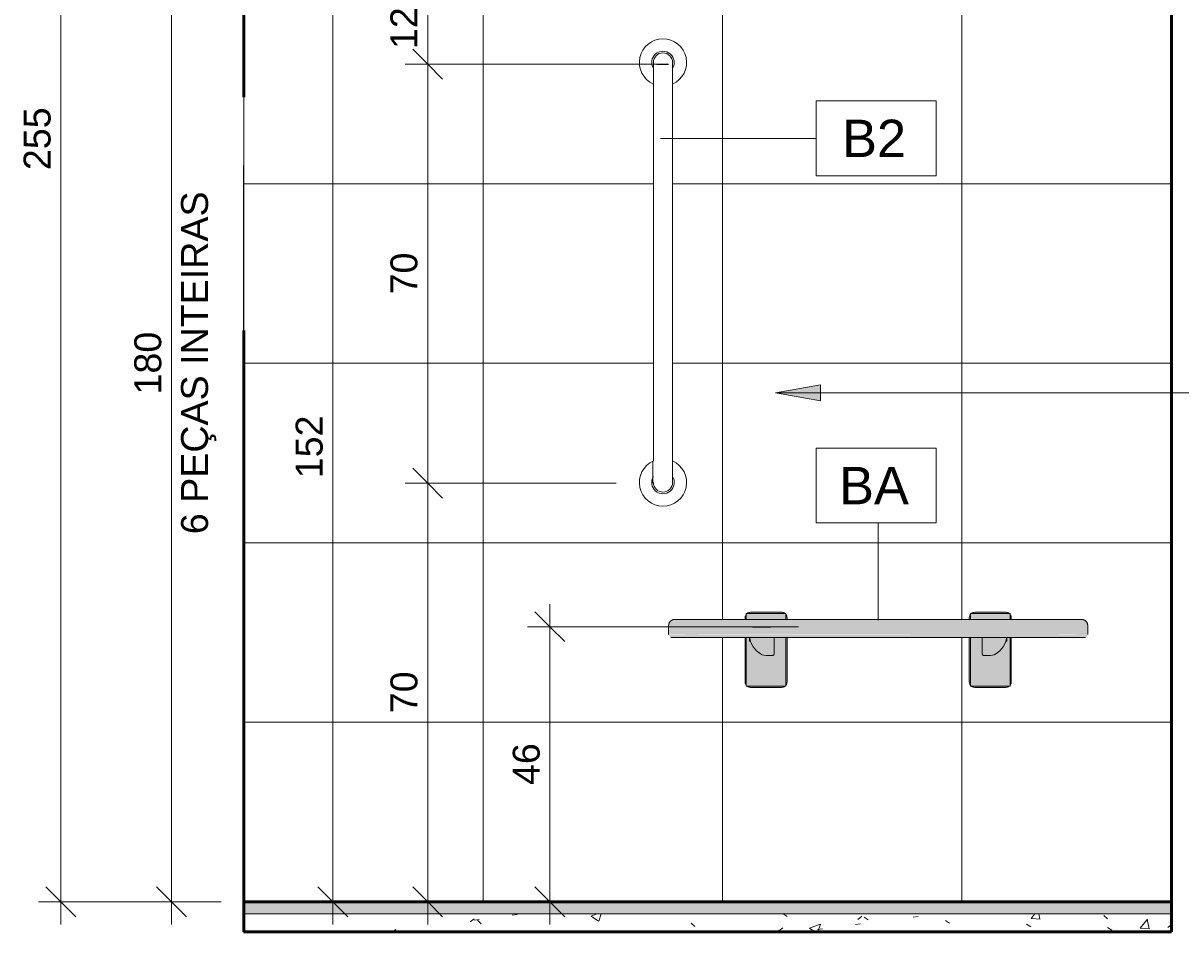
# Model space of a CAD drawing. Header units: metres. Extents: x -5.4 to 6, y -8 to 2.6.
# Tile 1 of 63: x -5.4 to -3.4, y -0.1 to 1.4. Entities that reach past the tile are written whole.
import ezdxf

# ---------------------------------------------------------------- set-up
doc = ezdxf.new("R2010")
doc.units = ezdxf.units.M
for name, color, linetype, lineweight in [('A-ANNO-DIMS', 7, 'Continuous', 9), ('A-ANNO-DIMS-25', 7, 'Continuous', 9), ('A-ANNO-KEYN', 7, 'Continuous', 9), ('A-FLOR', 7, 'Continuous', 5), ('A-FLOR-MCUT', 7, 'Continuous', 5), ('A-FLOR-PATT', 7, 'Continuous', 50), ('A-WALL', 7, 'Continuous', 5), ('A-WALL-PATT', 7, 'Continuous', 5), ('G-ANNO-TEXT', 7, 'Continuous', 9), ('I-WALL', 7, 'Continuous', 5), ('P-SANR-FIXT', 7, 'Continuous', 5)]:
    doc.layers.add(name, color=color, linetype=linetype, lineweight=lineweight)
doc.layers.add('A-DETL', color=7, linetype='Continuous', lineweight=5, true_color=0x00a600)
doc.styles.add('Arial', font='arial.ttf', dxfattribs={"height": 0.045})
doc.styles.add('Arial_1', font='arial.ttf', dxfattribs={"height": 0.0625})
doc.dimstyles.new('Com_linha__ref__contínua__-_Cor_Vermelha_Arial_1_8mm', dxfattribs={"dimscale": 0.3048, "dimtxt": 0.045912, "dimasz": 0.164042, "dimexe": 0.123031, "dimexo": 0.123031, "dimgap": 0.012303, "dimtad": 1, "dimdec": 1, "dimlfac": 100, "dimrnd": 0.1, "dimdsep": 46, "dimtxsty": 'Arial', "dimblk1": 'OBLIQUE', "dimblk2": 'OBLIQUE', "dimsah": 1, "dimcen": 0.09, "dimdle": 0.123031, "dimazin": 0, "dimtfac": 1, "dimtdec": 4, "dimtix": 1, "dimtmove": 0, "dimatfit": 3, "dimfxl": 1, "dimtvp": 1, "dimtolj": 1, "dimtzin": 0, "dimarcsym": 2})

# ---------------------------------------------------------------- blocks, each defined once
blk = doc.blocks.new('NICHO - NICHO-1991044-5a')
at = {"layer": 'A-WALL', "true_color": 0xf4f4f4}
h = blk.add_hatch(color=7, dxfattribs=at)
h.paths.add_polyline_path([(-4.9838, 0.93), (-4.9836, 0.93), (-4.9838, 0.9307)])
h.paths.add_polyline_path([(-4.9838, 1.325), (-4.9836, 1.325), (-4.9838, 1.33)])
at = {"layer": 'A-WALL-PATT', "true_color": 0x808080}
h = blk.add_hatch(dxfattribs=at)
h.set_pattern_fill('FP_2', color=8, style=0, pattern_type=2)
h.set_pattern_definition([(0, (-4.984, -0.07), (0, 0.3), []), (90, (-4.984, -0.07), (-0.4, 2e-17), [])])
h.paths.add_polyline_path([(-4.9838, 0.935), (-4.9836, 0.935), (-4.9838, 1.255)])
at = {"layer": 'A-WALL', "lineweight": 50}
for p, q in [((-4.9836, 1.33), (-4.9838, 1.33)), ((-4.9838, 1.325), (-4.9836, 1.325)), ((-4.9836, 1.325), (-4.9836, 1.33)), ((-4.9836, 0.935), (-4.9838, 0.935)), ((-4.9838, 0.93), (-4.9836, 0.93)), ((-4.9836, 0.93), (-4.9836, 0.935))]:
    blk.add_line(p, q, dxfattribs=at)
at = {"layer": 'A-WALL'}
blk.add_line((-4.9836, 1.325), (-4.9836, 0.935), dxfattribs=at)
blk = doc.blocks.new('BANCO ARTICULADO RETRÁTIL PARA BANHO_ EM AÇO POLIDO_ 70x45cm - Articulável-2806319-5a')
at = {"layer": 'P-SANR-FIXT', "true_color": 0xf4f4f4}
for points in [[(-4.2261, 0.4421), (-4.2237, 0.4421), (-4.2237, 0.4521), (-4.2653, 0.4519), (-4.2668, 0.4515), (-4.2687, 0.4507), (-4.2712, 0.4486), (-4.2727, 0.4462), (-4.2733, 0.4447), (-4.2737, 0.4421), (-4.2287, 0.4421)], [(-3.8895, 0.4421), (-3.6237, 0.4421), (-3.6237, 0.4521), (-4.2237, 0.4521), (-4.2237, 0.4421), (-3.918, 0.4421)], [(-4.0782, 0.4561), (-4.0782, 0.4621), (-4.1441, 0.4619), (-4.1441, 0.4561), (-4.0876, 0.4561)], [(-4.0782, 0.4521), (-4.0782, 0.4561), (-4.1441, 0.4561), (-4.1441, 0.4521), (-4.0876, 0.4521)], [(-3.7033, 0.4561), (-3.7033, 0.4621), (-3.7692, 0.4619), (-3.7692, 0.4561), (-3.7243, 0.4561)], [(-3.7243, 0.4521), (-3.7033, 0.4521), (-3.7033, 0.4561), (-3.7692, 0.4561), (-3.7692, 0.4521), (-3.7485, 0.4521)], [(-3.5775, 0.4421), (-3.5737, 0.4421), (-3.574, 0.4447), (-3.575, 0.4471), (-3.5775, 0.4498), (-3.5797, 0.4512), (-3.5821, 0.4519), (-3.5857, 0.4521), (-3.6237, 0.4521), (-3.6237, 0.4421), (-3.579, 0.4421)], [(-4.2237, 0.4271), (-4.2237, 0.4421), (-4.2737, 0.4421), (-4.2737, 0.4271), (-4.2329, 0.4271)], [(-4.2237, 0.4221), (-4.2237, 0.4271), (-4.2737, 0.4268), (-4.2733, 0.4252), (-4.2727, 0.4242), (-4.2721, 0.4234), (-4.2704, 0.4224), (-4.2694, 0.4222), (-4.2627, 0.4221), (-4.2248, 0.4221)], [(-3.6274, 0.4271), (-3.6237, 0.4271), (-3.6237, 0.4421), (-4.2237, 0.4421), (-4.2237, 0.4271), (-3.6758, 0.4271)], [(-3.8696, 0.4221), (-3.6237, 0.4223), (-3.6237, 0.4271), (-4.2237, 0.4268), (-4.2237, 0.4221), (-3.8856, 0.4221)], [(-3.579, 0.4271), (-3.5737, 0.4271), (-3.5737, 0.4421), (-3.6237, 0.4421), (-3.6237, 0.4271), (-3.5821, 0.4271)], [(-3.6237, 0.4221), (-3.5774, 0.4223), (-3.5753, 0.4234), (-3.5746, 0.4242), (-3.5741, 0.4252), (-3.5737, 0.4268), (-3.5739, 0.4271), (-3.6237, 0.4268), (-3.6237, 0.4223)], [(-4.1118, 0.3736), (-4.0782, 0.3736), (-4.0782, 0.4), (-4.0973, 0.4), (-4.0974, 0.3944), (-4.098, 0.3932), (-4.0992, 0.3922), (-4.1008, 0.3919), (-4.1147, 0.3922), (-4.1177, 0.393), (-4.1205, 0.3944), (-4.1275, 0.4), (-4.1441, 0.4), (-4.1441, 0.3736)], [(-3.7692, 0.3736), (-3.7033, 0.3736), (-3.7033, 0.4), (-3.7199, 0.4), (-3.7202, 0.3997), (-3.7269, 0.3944), (-3.7297, 0.393), (-3.7327, 0.3922), (-3.7358, 0.3919), (-3.7466, 0.3919), (-3.7488, 0.3926), (-3.7498, 0.3939), (-3.7501, 0.3954), (-3.7501, 0.4), (-3.7692, 0.4), (-3.7692, 0.3854)], [(-4.1118, 0.3624), (-4.0782, 0.3624), (-4.0782, 0.3736), (-4.1441, 0.3736), (-4.1441, 0.3624)], [(-3.7504, 0.3624), (-3.7033, 0.3624), (-3.7033, 0.3736), (-3.7692, 0.3736), (-3.7692, 0.3624)], [(-4.1118, 0.3425), (-4.0782, 0.3425), (-4.0782, 0.3624), (-4.1441, 0.3624), (-4.1441, 0.3425)], [(-3.7692, 0.3425), (-3.7033, 0.3425), (-3.7033, 0.3624), (-3.7692, 0.3624), (-3.7692, 0.344)], [(-4.0849, 0.3406), (-4.0782, 0.3408), (-4.0782, 0.3425), (-4.1441, 0.3425), (-4.1441, 0.3406), (-4.1118, 0.3406)], [(-3.7692, 0.3406), (-3.7033, 0.3408), (-3.7033, 0.3425), (-3.7692, 0.3425), (-3.7692, 0.3408)]]:
    blk.add_hatch(color=7, dxfattribs=at).paths.add_polyline_path(points)
h = blk.add_hatch(color=7, dxfattribs=at)
h.paths.add_polyline_path([(-4.1118, 0.3386), (-4.083, 0.3388), (-4.0812, 0.3394), (-4.0796, 0.3404), (-4.1423, 0.3404), (-4.1406, 0.3394), (-4.1388, 0.3388), (-4.1369, 0.3386)])
h.paths.add_polyline_path([(-3.7104, 0.3386), (-3.7086, 0.3388), (-3.7067, 0.3394), (-3.7051, 0.3404), (-3.7678, 0.3404), (-3.7661, 0.3394), (-3.7643, 0.3388), (-3.7624, 0.3386), (-3.7185, 0.3386)])
h.paths.add_polyline_path([(-3.7692, 0.3416), (-3.7692, 0.4221), (-3.7714, 0.4221), (-3.7712, 0.3455), (-3.7698, 0.3425)])
h.paths.add_polyline_path([(-4.0782, 0.3416), (-4.0767, 0.344), (-4.0762, 0.3455), (-4.0759, 0.3476), (-4.0759, 0.4221), (-4.0782, 0.4221), (-4.0782, 0.3425)])
h.paths.add_polyline_path([(-4.1441, 0.3421), (-4.1441, 0.4221), (-4.1459, 0.4221), (-4.1457, 0.3457), (-4.1451, 0.3438), (-4.1443, 0.3425)])
h.paths.add_polyline_path([(-3.7033, 0.3421), (-3.7022, 0.344), (-3.7017, 0.3457), (-3.7014, 0.3476), (-3.7014, 0.4221), (-3.7033, 0.4221), (-3.7033, 0.3425)])
h.paths.add_polyline_path([(-4.1459, 0.4521), (-4.1441, 0.4521), (-4.1442, 0.4603), (-4.1455, 0.4577), (-4.1458, 0.4561), (-4.1459, 0.4551)])
h.paths.add_polyline_path([(-3.7014, 0.4521), (-3.7017, 0.4571), (-3.7024, 0.4591), (-3.7033, 0.4603), (-3.7033, 0.4521), (-3.7015, 0.4521)])
h.paths.add_polyline_path([(-3.7714, 0.4521), (-3.7692, 0.4521), (-3.7692, 0.4611), (-3.7705, 0.4591), (-3.7713, 0.4561), (-3.7714, 0.4551)])
h.paths.add_polyline_path([(-4.0782, 0.4521), (-4.0759, 0.4521), (-4.0762, 0.4573), (-4.077, 0.4593), (-4.0782, 0.4611), (-4.0782, 0.4561)])
h.paths.add_polyline_path([(-3.7243, 0.4621), (-3.7048, 0.4621), (-3.7065, 0.4632), (-3.7084, 0.4639), (-3.7104, 0.4641), (-3.764, 0.464), (-3.7668, 0.463), (-3.7681, 0.4621), (-3.7485, 0.4621)])
h.paths.add_polyline_path([(-4.1118, 0.4621), (-4.0793, 0.4621), (-4.0819, 0.4636), (-4.0849, 0.4641), (-4.139, 0.4639), (-4.1409, 0.4632), (-4.1426, 0.4621), (-4.136, 0.4621)])
h = blk.add_hatch(color=7, dxfattribs=at)
h.paths.add_polyline_path([(-4.0876, 0.4075), (-4.0782, 0.4075), (-4.0782, 0.4221), (-4.0973, 0.4221), (-4.0973, 0.4075)])
h.paths.add_polyline_path([(-4.1348, 0.4075), (-4.1333, 0.4075), (-4.1365, 0.4138), (-4.137, 0.4158), (-4.1387, 0.4158), (-4.1387, 0.4221), (-4.1441, 0.4221), (-4.1441, 0.4075), (-4.1365, 0.4075)])
h = blk.add_hatch(color=7, dxfattribs=at)
h.paths.add_polyline_path([(-4.1275, 0.4), (-4.1326, 0.4063), (-4.1333, 0.4075), (-4.1441, 0.4075), (-4.1441, 0.4), (-4.1294, 0.4)])
h.paths.add_polyline_path([(-4.0782, 0.4), (-4.0782, 0.4075), (-4.0973, 0.4075), (-4.0973, 0.4), (-4.0876, 0.4)])
h = blk.add_hatch(color=7, dxfattribs=at)
h.paths.add_polyline_path([(-3.7466, 0.3919), (-3.7327, 0.3922), (-3.7297, 0.393), (-3.7269, 0.3944), (-3.7202, 0.3997), (-3.7147, 0.4063), (-3.7108, 0.4138), (-3.7086, 0.4221), (-3.7501, 0.4221), (-3.75, 0.3944), (-3.7493, 0.3932), (-3.7481, 0.3922)])
h.paths.add_polyline_path([(-4.1116, 0.3919), (-4.1008, 0.3919), (-4.0986, 0.3926), (-4.0976, 0.3939), (-4.0973, 0.3954), (-4.0973, 0.4221), (-4.1387, 0.4221), (-4.1365, 0.4138), (-4.1326, 0.4063), (-4.1272, 0.3997), (-4.1205, 0.3944), (-4.1177, 0.393), (-4.1147, 0.3922), (-4.1118, 0.3919)])
h = blk.add_hatch(color=7, dxfattribs=at)
h.paths.add_polyline_path([(-4.1387, 0.4158), (-4.137, 0.4158), (-4.1387, 0.4218)])
h.paths.add_polyline_path([(-3.7087, 0.4158), (-3.7087, 0.4218), (-3.7103, 0.4158)])
h = blk.add_hatch(color=7, dxfattribs=at)
h.paths.add_polyline_path([(-3.7108, 0.4075), (-3.7033, 0.4075), (-3.7033, 0.4221), (-3.7087, 0.4218), (-3.7087, 0.4158), (-3.7103, 0.4158), (-3.7108, 0.4138), (-3.7141, 0.4075)])
h.paths.add_polyline_path([(-3.7501, 0.4075), (-3.7502, 0.4221), (-3.7692, 0.4221), (-3.7692, 0.4075)])
h = blk.add_hatch(color=7, dxfattribs=at)
h.paths.add_polyline_path([(-3.7199, 0.4), (-3.7033, 0.4), (-3.7033, 0.4075), (-3.7141, 0.4075), (-3.7147, 0.4063), (-3.7174, 0.403)])
h.paths.add_polyline_path([(-3.7501, 0.4), (-3.7501, 0.4075), (-3.7692, 0.4075), (-3.7692, 0.4)])
at = {"layer": 'P-SANR-FIXT'}
for p, q in [((-3.6237, 0.4521), (-4.2237, 0.4521)), ((-4.1459, 0.4551), (-4.1459, 0.452)), ((-4.0782, 0.4621), (-4.1441, 0.4621)), ((-4.1441, 0.4621), (-4.1441, 0.4561)), ((-4.1441, 0.452), (-4.1441, 0.4561)), ((-4.0849, 0.4641), (-4.1369, 0.4641)), ((-4.0782, 0.4561), (-4.0782, 0.4621)), ((-4.0782, 0.4561), (-4.0782, 0.4521)), ((-4.0759, 0.4521), (-4.0759, 0.4551)), ((-3.7714, 0.4551), (-3.7714, 0.4521)), ((-3.7033, 0.4621), (-3.7692, 0.4621)), ((-3.7692, 0.4621), (-3.7692, 0.4561)), ((-3.7692, 0.4521), (-3.7692, 0.4561)), ((-3.7104, 0.4641), (-3.7624, 0.4641)), ((-3.7033, 0.4561), (-3.7033, 0.4621)), ((-3.7033, 0.4561), (-3.7033, 0.4521)), ((-3.7014, 0.4521), (-3.7014, 0.4551)), ((-4.2737, 0.4421), (-4.2737, 0.4271)), ((-3.5737, 0.4271), (-3.5737, 0.4421)), ((-4.2237, 0.4221), (-3.6237, 0.4221)), ((-4.1459, 0.4221), (-4.1459, 0.3476)), ((-4.1441, 0.4222), (-4.1441, 0.4075)), ((-4.1441, 0.4075), (-4.1441, 0.4)), ((-4.1387, 0.4218), (-4.1387, 0.4158)), ((-4.1387, 0.4158), (-4.137, 0.4158)), ((-4.0973, 0.4221), (-4.0973, 0.3954)), ((-4.0782, 0.4075), (-4.0782, 0.4222)), ((-4.0782, 0.4), (-4.0782, 0.4075)), ((-4.0759, 0.3476), (-4.0759, 0.4221)), ((-3.7714, 0.4221), (-3.7714, 0.3476)), ((-3.7692, 0.4222), (-3.7692, 0.4075)), ((-3.7692, 0.4075), (-3.7692, 0.4)), ((-3.7501, 0.3954), (-3.7501, 0.4221)), ((-3.7103, 0.4158), (-3.7087, 0.4158)), ((-3.7087, 0.4158), (-3.7087, 0.4218)), ((-3.7033, 0.4075), (-3.7033, 0.4222)), ((-3.7033, 0.4), (-3.7033, 0.4075)), ((-3.7014, 0.3476), (-3.7014, 0.4221)), ((-4.1441, 0.4), (-4.1441, 0.3736)), ((-4.1008, 0.3919), (-4.1116, 0.3919)), ((-4.0782, 0.3736), (-4.0782, 0.4)), ((-3.7692, 0.4), (-3.7692, 0.3736)), ((-3.7358, 0.3919), (-3.7466, 0.3919)), ((-3.7033, 0.3736), (-3.7033, 0.4)), ((-4.1441, 0.3736), (-4.1441, 0.3624)), ((-4.0782, 0.3624), (-4.0782, 0.3736)), ((-3.7692, 0.3736), (-3.7692, 0.3624)), ((-3.7033, 0.3624), (-3.7033, 0.3736)), ((-4.1441, 0.3425), (-4.1441, 0.3624)), ((-4.0782, 0.3624), (-4.0782, 0.3425)), ((-3.7692, 0.3425), (-3.7692, 0.3624)), ((-3.7033, 0.3624), (-3.7033, 0.3425)), ((-4.1441, 0.3425), (-4.1441, 0.3406)), ((-4.1441, 0.3406), (-4.0782, 0.3406)), ((-4.1441, 0.3404), (-4.1441, 0.3406)), ((-4.1423, 0.3404), (-4.1441, 0.3404)), ((-4.1423, 0.3404), (-4.0796, 0.3404)), ((-4.1369, 0.3386), (-4.0849, 0.3386)), ((-4.0782, 0.3404), (-4.0796, 0.3404)), ((-4.0782, 0.3406), (-4.0782, 0.3425)), ((-4.0782, 0.3406), (-4.0782, 0.3404)), ((-3.7692, 0.3425), (-3.7692, 0.3406)), ((-3.7692, 0.3406), (-3.7033, 0.3406)), ((-3.7692, 0.3404), (-3.7692, 0.3406)), ((-3.7678, 0.3404), (-3.7692, 0.3404)), ((-3.7678, 0.3404), (-3.7051, 0.3404)), ((-3.7624, 0.3386), (-3.7104, 0.3386)), ((-3.7033, 0.3404), (-3.7051, 0.3404)), ((-3.7033, 0.3406), (-3.7033, 0.3425)), ((-3.7033, 0.3406), (-3.7033, 0.3404))]:
    blk.add_line(p, q, dxfattribs=at)
at = {"layer": 'P-SANR-FIXT', "flags": 128}
for points in [[(-4.2737, 0.4421), (-4.2737, 0.4425), (-4.2737, 0.4429), (-4.2736, 0.4433), (-4.2736, 0.4437), (-4.2735, 0.4441), (-4.2734, 0.4445), (-4.2733, 0.4448), (-4.2732, 0.4452), (-4.273, 0.4456), (-4.2729, 0.446), (-4.2727, 0.4463), (-4.2726, 0.4467), (-4.2724, 0.4471), (-4.2722, 0.4474), (-4.2719, 0.4477), (-4.2717, 0.4481), (-4.2715, 0.4484), (-4.2712, 0.4487), (-4.2709, 0.449)], [(-4.2707, 0.4493), (-4.2704, 0.4495), (-4.2701, 0.4498), (-4.2697, 0.45), (-4.2694, 0.4503), (-4.2691, 0.4505), (-4.2687, 0.4507), (-4.2684, 0.4509), (-4.268, 0.4511), (-4.2677, 0.4513), (-4.2673, 0.4514), (-4.2669, 0.4515), (-4.2666, 0.4517), (-4.2662, 0.4518), (-4.2658, 0.4519), (-4.2654, 0.4519), (-4.265, 0.452), (-4.2646, 0.452), (-4.2642, 0.4521), (-4.2638, 0.4521)], [(-4.2237, 0.4521), (-4.2253, 0.4521), (-4.2269, 0.4521), (-4.2285, 0.4521), (-4.2301, 0.4521), (-4.2316, 0.4521), (-4.2332, 0.4521), (-4.2347, 0.4521), (-4.2363, 0.4521), (-4.2378, 0.4521), (-4.2393, 0.4521), (-4.2407, 0.4521), (-4.2422, 0.4521), (-4.2436, 0.4521), (-4.2449, 0.4521), (-4.2463, 0.4521), (-4.2476, 0.4521), (-4.2488, 0.4521), (-4.2501, 0.4521), (-4.2512, 0.4521), (-4.2524, 0.4521), (-4.2535, 0.4521), (-4.2545, 0.4521), (-4.2555, 0.4521), (-4.2565, 0.4521), (-4.2573, 0.4521), (-4.2582, 0.4521), (-4.259, 0.4521), (-4.2597, 0.4521), (-4.2604, 0.4521), (-4.261, 0.4521), (-4.2615, 0.4521), (-4.262, 0.4521), (-4.2624, 0.4521), (-4.2628, 0.4521), (-4.2631, 0.4521), (-4.2633, 0.4521), (-4.2635, 0.4521), (-4.2636, 0.4521), (-4.2637, 0.4521), (-4.2637, 0.4521)], [(-3.5837, 0.4521), (-3.5837, 0.4521), (-3.5838, 0.4521), (-3.584, 0.4521), (-3.5842, 0.4521), (-3.5845, 0.4521), (-3.5848, 0.4521), (-3.5852, 0.4521), (-3.5857, 0.4521), (-3.5862, 0.4521), (-3.5868, 0.4521), (-3.5875, 0.4521), (-3.5882, 0.4521), (-3.589, 0.4521), (-3.5898, 0.4521), (-3.5907, 0.4521), (-3.5916, 0.4521), (-3.5926, 0.4521), (-3.5936, 0.4521), (-3.5947, 0.4521), (-3.5958, 0.4521), (-3.597, 0.4521), (-3.5982, 0.4521), (-3.5995, 0.4521), (-3.6007, 0.4521), (-3.6021, 0.4521), (-3.6034, 0.4521), (-3.6048, 0.4521), (-3.6063, 0.4521), (-3.6077, 0.4521), (-3.6092, 0.4521), (-3.6107, 0.4521), (-3.6122, 0.4521), (-3.6138, 0.4521), (-3.6153, 0.4521), (-3.6169, 0.4521), (-3.6185, 0.4521), (-3.6201, 0.4521), (-3.6217, 0.4521), (-3.6233, 0.4521), (-3.6237, 0.4521)], [(-3.5837, 0.4521), (-3.5833, 0.4521), (-3.5829, 0.4521), (-3.5825, 0.452), (-3.5821, 0.452), (-3.5817, 0.4519), (-3.5813, 0.4518), (-3.5809, 0.4517), (-3.5805, 0.4516), (-3.5802, 0.4514), (-3.5798, 0.4513), (-3.5794, 0.4511), (-3.5791, 0.451), (-3.579, 0.4509)], [(-3.5787, 0.4508), (-3.5784, 0.4506), (-3.578, 0.4503), (-3.5777, 0.4501), (-3.5774, 0.4499), (-3.5771, 0.4496), (-3.5768, 0.4493)], [(-3.5765, 0.449), (-3.5762, 0.4488), (-3.576, 0.4485), (-3.5757, 0.4481), (-3.5755, 0.4478), (-3.5753, 0.4475), (-3.5751, 0.4471), (-3.5749, 0.4468), (-3.5747, 0.4464), (-3.5745, 0.4461), (-3.5744, 0.4457), (-3.5742, 0.4453), (-3.5741, 0.4449), (-3.574, 0.4446), (-3.5739, 0.4442), (-3.5738, 0.4438), (-3.5738, 0.4434), (-3.5737, 0.443), (-3.5737, 0.4426), (-3.5737, 0.4422)], [(-4.2687, 0.4221), (-4.2689, 0.4221), (-4.2691, 0.4221), (-4.2693, 0.4221), (-4.2695, 0.4221), (-4.2697, 0.4222), (-4.2699, 0.4222)], [(-4.2673, 0.4221), (-4.2677, 0.4221), (-4.268, 0.4221), (-4.2683, 0.4221), (-4.2685, 0.4221), (-4.2686, 0.4221), (-4.2687, 0.4221), (-4.2687, 0.4221)], [(-4.2687, 0.4221), (-4.2686, 0.4221), (-4.2685, 0.4221), (-4.2684, 0.4221), (-4.2681, 0.4221), (-4.2678, 0.4221), (-4.2674, 0.4221), (-4.2669, 0.4221), (-4.2664, 0.4221), (-4.2658, 0.4221), (-4.2651, 0.4221), (-4.2644, 0.4221), (-4.2636, 0.4221), (-4.2627, 0.4221), (-4.2618, 0.4221), (-4.2608, 0.4221), (-4.2598, 0.4221), (-4.2587, 0.4221), (-4.2575, 0.4221), (-4.2563, 0.4221), (-4.255, 0.4221), (-4.2537, 0.4221), (-4.2524, 0.4221), (-4.2509, 0.4221), (-4.2495, 0.4221), (-4.248, 0.4221), (-4.2465, 0.4221), (-4.2449, 0.4221), (-4.2433, 0.4221), (-4.2417, 0.4221), (-4.24, 0.4221), (-4.2383, 0.4221), (-4.2366, 0.4221), (-4.2349, 0.4221), (-4.2331, 0.4221), (-4.2313, 0.4221), (-4.2296, 0.4221), (-4.2278, 0.4221), (-4.226, 0.4221), (-4.2242, 0.4221), (-4.2237, 0.4221)], [(-4.1205, 0.3944), (-4.1272, 0.3997), (-4.1326, 0.4063), (-4.1365, 0.4138), (-4.1387, 0.4221)], [(-3.7086, 0.4221), (-3.7108, 0.4138), (-3.7147, 0.4063), (-3.7202, 0.3997), (-3.7269, 0.3944)], [(-3.6237, 0.4221), (-3.6219, 0.4221), (-3.6201, 0.4221), (-3.6183, 0.4221), (-3.6165, 0.4221), (-3.6147, 0.4221), (-3.613, 0.4221), (-3.6112, 0.4221), (-3.6095, 0.4221), (-3.6078, 0.4221), (-3.6062, 0.4221), (-3.6045, 0.4221), (-3.6029, 0.4221), (-3.6013, 0.4221), (-3.5998, 0.4221), (-3.5983, 0.4221), (-3.5968, 0.4221), (-3.5954, 0.4221), (-3.594, 0.4221), (-3.5927, 0.4221), (-3.5914, 0.4221), (-3.5902, 0.4221), (-3.589, 0.4221), (-3.5879, 0.4221), (-3.5868, 0.4221), (-3.5858, 0.4221), (-3.5849, 0.4221), (-3.584, 0.4221), (-3.5832, 0.4221), (-3.5824, 0.4221), (-3.5817, 0.4221), (-3.5811, 0.4221), (-3.5806, 0.4221), (-3.5801, 0.4221), (-3.5797, 0.4221), (-3.5793, 0.4221), (-3.5791, 0.4221), (-3.5789, 0.4221), (-3.5787, 0.4221), (-3.5787, 0.4221), (-3.5787, 0.4221)], [(-3.5787, 0.4221), (-3.5787, 0.4221), (-3.5788, 0.4221), (-3.579, 0.4221), (-3.5793, 0.4221), (-3.5796, 0.4221), (-3.58, 0.4221)], [(-3.5776, 0.4222), (-3.5778, 0.4222), (-3.578, 0.4221), (-3.5782, 0.4221), (-3.5784, 0.4221), (-3.5786, 0.4221), (-3.5787, 0.4221)], [(-4.1116, 0.3919), (-4.1147, 0.3922), (-4.1177, 0.393), (-4.1205, 0.3944)], [(-4.0973, 0.3954), (-4.0974, 0.3946), (-4.0976, 0.3939), (-4.098, 0.3932), (-4.0986, 0.3926), (-4.0992, 0.3922), (-4.1, 0.392), (-4.1008, 0.3919)], [(-3.7466, 0.3919), (-3.7474, 0.392), (-3.7481, 0.3922), (-3.7488, 0.3926), (-3.7493, 0.3932), (-3.7498, 0.3939), (-3.75, 0.3946), (-3.7501, 0.3954)], [(-3.7269, 0.3944), (-3.7297, 0.393), (-3.7327, 0.3922), (-3.7358, 0.3919)]]:
    blk.add_lwpolyline(points, dxfattribs=at)
at = {"layer": 'P-SANR-FIXT'}
for centre, radius, start, end in [((-4.1369, 0.4551), 0.009, 142.535, 180), ((-4.1369, 0.4551), 0.009, 161.6744, 167.4539), ((-4.1369, 0.4551), 0.009, 147.0048, 152.1588), ((-4.1369, 0.4551), 0.009, 90, 128.9424), ((-4.1369, 0.4551), 0.009, 120, 123.5825), ((-4.1369, 0.4551), 0.009, 103.0292, 105), ((-4.0849, 0.4551), 0.009, 51.0576, 90), ((-4.0849, 0.4551), 0.009, 0, 41.4756), ((-4.0849, 0.4551), 0.009, 27.7732, 34.5882), ((-3.7624, 0.4551), 0.009, 138.5244, 180), ((-3.7624, 0.4551), 0.009, 145.4118, 152.2268), ((-3.7624, 0.4551), 0.009, 90, 128.9424), ((-3.7104, 0.4551), 0.009, 51.0576, 90), ((-3.7104, 0.4551), 0.009, 75, 76.9708), ((-3.7104, 0.4551), 0.009, 56.4175, 60), ((-3.7104, 0.4551), 0.009, 360, 37.465), ((-3.7104, 0.4551), 0.009, 27.8412, 32.9952), ((-3.7104, 0.4551), 0.009, 12.5461, 18.3256), ((-4.1008, 0.3954), 0.00348, 270, 300), ((-3.7466, 0.3954), 0.00348, 240, 270), ((-4.1369, 0.3476), 0.009, 180, 217.465), ((-4.1369, 0.3476), 0.009, 192.5461, 198.3256), ((-4.1369, 0.3476), 0.009, 207.8412, 212.9952), ((-4.1369, 0.3476), 0.009, 233.6639, 270), ((-4.1369, 0.3476), 0.009, 237.4576, 242.356), ((-4.1369, 0.3476), 0.009, 251.9181, 257.8252), ((-4.0849, 0.3476), 0.009, 270, 306.3361), ((-4.0849, 0.3476), 0.009, 282.1761, 288.0749), ((-4.0849, 0.3476), 0.009, 297.639, 302.5447), ((-4.0849, 0.3476), 0.009, 318.5244, 360), ((-4.0849, 0.3476), 0.009, 325.4118, 332.2268), ((-3.7624, 0.3476), 0.009, 180, 221.4756), ((-3.7624, 0.3476), 0.009, 207.7732, 214.5882), ((-3.7624, 0.3476), 0.009, 233.6639, 270), ((-3.7624, 0.3476), 0.009, 237.4553, 242.361), ((-3.7624, 0.3476), 0.009, 251.9251, 257.8239), ((-3.7104, 0.3476), 0.009, 270, 306.3361), ((-3.7104, 0.3476), 0.009, 282.1748, 288.0819), ((-3.7104, 0.3476), 0.009, 297.644, 302.5424), ((-3.7104, 0.3476), 0.009, 322.535, 360), ((-3.7104, 0.3476), 0.009, 327.0048, 332.1588), ((-3.7104, 0.3476), 0.009, 341.6744, 347.4539)]:
    blk.add_arc(centre, radius, start, end, dxfattribs=at)
blk = doc.blocks.new('BARRA DE APOIO EM AÇO INOX 70cm - 2310_E_070_BR_Branco-2807629-5a')
at = {"layer": 'P-SANR-FIXT'}
for p, q in [((-4.2992, 1.3476), (-4.2992, 1.383)), ((-4.2672, 1.3476), (-4.2672, 1.383)), ((-4.2992, 1.3469), (-4.2992, 0.7171)), ((-4.2672, 0.7171), (-4.2672, 1.3469)), ((-4.3002, 0.7164), (-4.3002, 0.68)), ((-4.2672, 0.7164), (-4.2672, 0.681))]:
    blk.add_line(p, q, dxfattribs=at)
for centre, radius, start, end in [((-4.2832, 1.383), 0.0395, 293.8951, 246.1049), ((-4.2832, 1.383), 0.0188, 328.2354, 211.7646), ((-4.2832, 1.383), 0.016, 360, 180), ((-4.2832, 0.681), 0.0395, 113.8951, 66.1049), ((-4.2832, 0.681), 0.0188, 148.2354, 31.7646), ((-4.2832, 0.681), 0.016, 180, 0)]:
    blk.add_arc(centre, radius, start, end, dxfattribs=at)
blk = doc.blocks.new('DIMBLOCK2-5a')
at = {"layer": 'A-ANNO-DIMS-25', "color": 242, "true_color": 0xbd2b2e}
for p, q in [((-5.1042, 1.78), (-5.1292, 1.805)), ((-5.1042, 1.78), (-5.1417, 1.78)), ((-5.1042, 1.78), (-5.1042, -0.0575)), ((-5.1042, 1.78), (-5.0792, 1.755)), ((-5.1042, 1.78), (-4.7218, 1.78)), ((-5.1042, -0.02), (-5.1292, 0.005)), ((-5.1042, -0.02), (-5.1417, -0.02)), ((-5.1042, -0.02), (-5.0792, -0.045)), ((-5.1042, -0.02), (-5.0211, -0.02))]:
    blk.add_line(p, q, dxfattribs=at)
at = {"layer": 'A-ANNO-DIMS-25', "color": 0, "char_height": 0.045, "attachment_point": 1, "rotation": 90, "line_spacing_factor": 0.941778, "style": 'Arial'}
for s, insert, width in [('6 PEÇAS INTEIRAS', (-5.0883, 0.5946), 0.684861), ('180', (-5.1664, 0.8281), 0.124597)]:
    blk.add_mtext(s, dxfattribs=dict(at, insert=insert, width=width))
blk = doc.blocks.new('_Oblique')
at = {"color": 0, "linetype": 'ByBlock', "lineweight": -2}
blk.add_line((-0.5, -0.5), (0.5, 0.5), dxfattribs=at)
blk = doc.blocks.new('DIMBLOCK3-5a')
at = {"layer": 'A-ANNO-DIMS-25', "color": 242, "true_color": 0xbd2b2e}
for p, q in [((-5.2891, 2.53), (-5.3141, 2.555)), ((-5.2891, 2.5675), (-5.2891, -0.0575)), ((-5.2891, 2.53), (-5.3266, 2.53)), ((-5.2891, 2.53), (-5.2641, 2.505)), ((-5.2891, 2.53), (-5.0211, 2.53)), ((-5.2891, -0.02), (-5.3141, 0.005)), ((-5.2891, -0.02), (-5.3266, -0.02)), ((-5.2891, -0.02), (-5.2641, -0.045)), ((-5.2891, -0.02), (-5.0211, -0.02))]:
    blk.add_line(p, q, dxfattribs=at)
at = {"layer": 'A-ANNO-DIMS-25', "color": 0, "insert": (-5.3513, 1.2031), "char_height": 0.045, "width": 0.124597, "attachment_point": 1, "rotation": 90, "line_spacing_factor": 0.941778, "style": 'Arial'}
blk.add_mtext('255', dxfattribs=at)
blk = doc.blocks.new('DIMBLOCK5-5a')
at = {"layer": 'A-ANNO-DIMS-25', "color": 242, "true_color": 0xbd2b2e}
for p, q in [((-4.8347, 1.5), (-4.8597, 1.525)), ((-4.8347, 1.5), (-4.8722, 1.5)), ((-4.8347, 1.5), (-4.8347, -0.0575)), ((-4.8347, 1.5), (-4.8097, 1.475)), ((-4.8347, 1.5), (-4.6211, 1.5)), ((-4.8347, -0.02), (-4.8597, 0.005)), ((-4.8347, -0.02), (-4.8368, -0.02)), ((-4.8347, -0.02), (-4.8097, -0.045)), ((-4.8347, -0.02), (-4.7972, -0.02))]:
    blk.add_line(p, q, dxfattribs=at)
at = {"layer": 'A-ANNO-DIMS-25', "color": 0, "insert": (-4.8968, 0.6881), "char_height": 0.045, "width": 0.124597, "attachment_point": 1, "rotation": 90, "line_spacing_factor": 0.941778, "style": 'Arial'}
blk.add_mtext('152', dxfattribs=at)
blk = doc.blocks.new('DIMBLOCK6-5a')
at = {"layer": 'A-ANNO-DIMS-25', "color": 242, "true_color": 0xbd2b2e}
for p, q in [((-4.472, 0.44), (-4.497, 0.465)), ((-4.472, 0.4775), (-4.472, -0.0575)), ((-4.472, 0.44), (-4.5095, 0.44)), ((-4.472, 0.44), (-4.447, 0.415)), ((-4.472, 0.44), (-4.057, 0.44)), ((-4.472, -0.02), (-4.497, 0.005)), ((-4.472, -0.02), (-4.4742, -0.02)), ((-4.472, -0.02), (-4.447, -0.045)), ((-4.472, -0.02), (-4.4345, -0.02))]:
    blk.add_line(p, q, dxfattribs=at)
at = {"layer": 'A-ANNO-DIMS-25', "color": 0, "insert": (-4.5342, 0.1754), "char_height": 0.045, "width": 0.083065, "attachment_point": 1, "rotation": 90, "line_spacing_factor": 0.941778, "style": 'Arial'}
blk.add_mtext('46', dxfattribs=at)
blk = doc.blocks.new('DIMBLOCK7-5a')
at = {"layer": 'A-ANNO-DIMS-25', "color": 242, "true_color": 0xbd2b2e}
for p, q in [((-4.6763, 1.5375), (-4.6763, 1.38)), ((-4.6763, 1.5), (-4.7013, 1.525)), ((-4.6763, 1.5), (-4.7138, 1.5)), ((-4.6763, 1.5), (-4.6513, 1.475)), ((-4.6763, 1.5), (-4.5528, 1.5)), ((-4.6763, 1.38), (-4.7013, 1.405)), ((-4.6763, 1.38), (-4.7138, 1.38)), ((-4.6763, 1.38), (-4.6513, 1.355)), ((-4.6763, 1.38), (-4.2759, 1.38))]:
    blk.add_line(p, q, dxfattribs=at)
at = {"layer": 'A-ANNO-DIMS-25', "color": 0, "insert": (-4.7385, 1.4054), "char_height": 0.045, "width": 0.083065, "attachment_point": 1, "rotation": 90, "line_spacing_factor": 0.941778, "style": 'Arial'}
blk.add_mtext('12', dxfattribs=at)
blk = doc.blocks.new('DIMBLOCK8-5a')
at = {"layer": 'A-ANNO-DIMS-25', "color": 242, "true_color": 0xbd2b2e}
for p, q in [((-4.6763, 1.38), (-4.7013, 1.405)), ((-4.6763, 1.38), (-4.7138, 1.38)), ((-4.6763, 1.38), (-4.6763, 0.68)), ((-4.6763, 1.38), (-4.6513, 1.355)), ((-4.6763, 1.38), (-4.2759, 1.38)), ((-4.6763, 0.68), (-4.7013, 0.705)), ((-4.6763, 0.68), (-4.7138, 0.68)), ((-4.6763, 0.68), (-4.6513, 0.655)), ((-4.6763, 0.68), (-4.3612, 0.68))]:
    blk.add_line(p, q, dxfattribs=at)
at = {"layer": 'A-ANNO-DIMS-25', "color": 0, "insert": (-4.7385, 0.9954), "char_height": 0.045, "width": 0.083065, "attachment_point": 1, "rotation": 90, "line_spacing_factor": 0.941778, "style": 'Arial'}
blk.add_mtext('70', dxfattribs=at)
blk = doc.blocks.new('DIMBLOCK9-5a')
at = {"layer": 'A-ANNO-DIMS-25', "color": 242, "true_color": 0xbd2b2e}
for p, q in [((-4.6763, 0.68), (-4.7013, 0.705)), ((-4.6763, 0.68), (-4.7138, 0.68)), ((-4.6763, 0.68), (-4.6763, -0.0575)), ((-4.6763, 0.68), (-4.6513, 0.655)), ((-4.6763, 0.68), (-4.3612, 0.68)), ((-4.6763, -0.02), (-4.7013, 0.005)), ((-4.6763, -0.02), (-4.6784, -0.02)), ((-4.6763, -0.02), (-4.6513, -0.045)), ((-4.6763, -0.02), (-4.6388, -0.02))]:
    blk.add_line(p, q, dxfattribs=at)
at = {"layer": 'A-ANNO-DIMS-25', "color": 0, "insert": (-4.7385, 0.2954), "char_height": 0.045, "width": 0.083065, "attachment_point": 1, "rotation": 90, "line_spacing_factor": 0.941778, "style": 'Arial'}
blk.add_mtext('70', dxfattribs=at)
blk = doc.blocks.new('Identificador de nota-chave - Número da nota-chave - Enquadrada-2426861-5a')
at = {"layer": 'A-ANNO-KEYN'}
for p, q in [((-4.027, 1.1937), (-4.027, 1.3187)), ((-4.027, 1.3187), (-3.827, 1.3187)), ((-3.827, 1.3187), (-3.827, 1.1937)), ((-4.027, 1.1937), (-3.827, 1.1937))]:
    blk.add_line(p, q, dxfattribs=at)

msp = doc.modelspace()

# ---------------------------------------------------------------- hatches: boundary and pattern name
at = {"layer": 'A-FLOR', "true_color": 0xbbc5c4}
msp.add_hatch(color=9, dxfattribs=at).paths.add_polyline_path([(-4.2087, -0.04), (-3.4337, -0.04), (-3.4337, -0.02), (-4.9836, -0.02), (-4.9836, -0.04), (-4.5962, -0.04)])
at = {"layer": 'A-FLOR-PATT', "lineweight": 5, "true_color": 0x787878}
h = msp.add_hatch(dxfattribs=at)
h.set_pattern_fill('FP_1', color=8, style=0, pattern_type=2)
h.set_pattern_definition([(50, (-4.215, 0), (0.18219, -0.015938), [0.01905, -0.20955]), (355, (-4.215, 0), (-0.035242, 0.19106), [0.01524, -0.16764]), (100.45, (-4.2, -0.00133), (0.14694, 0.17512), [0.01619, -0.17809]), (46.184, (-4.215, 0.0508), (0.27108, -0.042045), [0.02858, -0.31433]), (96.636, (-4.193, 0.0473), (0.23741, 0.24743), [0.02429, -0.26714]), (351.184, (-4.215, 0.0508), (0.23741, 0.24743), [0.02286, -0.25146]), (21, (-4.19, 0.0381), (0.15162, -0.102267), [0.01905, -0.20955]), (326, (-4.19, 0.0381), (0.061803, 0.18419), [0.01524, -0.16764]), (71.45, (-4.177, 0.02958), (0.213418, 0.081924), [0.01619, -0.17809]), (37.5, (-4.215, 0), (0.0030864, 0.084551), [0.00838, -0.15723, 0.00838, -0.1618, -0.16827]), (37.5, (-4.215, 0), (0.0030864, 0.084551), [-0.33579, 0.00838, -0.15989]), (7.5, (-4.215, 0), (0.066816, 0.100178), [0.00838, -0.08865, 0.00838, -0.15342, -0.06414]), (7.5, (-4.215, 0), (0.066816, 0.100178), [-0.25883, 0.00838, -0.05575]), (327.5, (-4.272, 0), (0.1355866, -0.0057276), [0.00838, -0.05512, 0.00838, -0.18974, -0.26289]), (327.5, (-4.272, 0), (0.1355866, -0.0057276), [-0.26162, 0.00838, -0.25451]), (317.5, (-4.297, 0), (0.148125, 0.025429), [0.00838, -0.07417, 0.00838, -0.12319, -0.18669]), (317.5, (-4.297, 0), (0.148125, 0.025429), [-0.21412, 0.00838, -0.17831])])
h.paths.add_polyline_path([(-3.8212, -0.07), (-3.4337, -0.07), (-3.4337, -0.04), (-4.9836, -0.04), (-4.9836, -0.07), (-4.2087, -0.07)])
at = {"layer": 'A-WALL-PATT', "true_color": 0x808080}
h = msp.add_hatch(dxfattribs=at)
h.set_pattern_fill('FP_3', color=8, style=0, pattern_type=2)
h.set_pattern_definition([(0, (-5.384, -0.32), (0, 0.3), []), (90, (-5.384, -0.32), (-0.4, 2e-17), [])])
h.paths.add_polyline_path([(-4.9836, -0.02), (-3.4337, -0.02), (-3.4337, 1.78), (-3.7836, 1.78), (-3.7836, 1.5), (-4.5836, 1.5), (-4.5836, 1.78), (-4.9836, 1.78), (-4.9836, 0.58)])
h.paths.add_polyline_path([(-4.1118, 0.3386), (-4.1388, 0.3388), (-4.1406, 0.3394), (-4.1423, 0.3404), (-4.1441, 0.3406), (-4.1443, 0.3425), (-4.1452, 0.344), (-4.1457, 0.3457), (-4.1459, 0.3476), (-4.1459, 0.4221), (-4.27, 0.4223), (-4.2721, 0.4234), (-4.2727, 0.4242), (-4.2733, 0.4252), (-4.2737, 0.4268), (-4.2737, 0.4271), (-4.2737, 0.4421), (-4.2733, 0.4447), (-4.2723, 0.4471), (-4.2699, 0.4498), (-4.2677, 0.4512), (-4.2653, 0.4519), (-4.2622, 0.4521), (-4.1459, 0.4521), (-4.1457, 0.4571), (-4.145, 0.4591), (-4.1441, 0.4606), (-4.144, 0.4621), (-4.1426, 0.4621), (-4.1409, 0.4632), (-4.139, 0.4639), (-4.136, 0.4641), (-4.0834, 0.464), (-4.0805, 0.463), (-4.0793, 0.4621), (-4.0782, 0.4619), (-4.0782, 0.4611), (-4.0769, 0.4591), (-4.0761, 0.4561), (-4.0759, 0.4551), (-4.0759, 0.4521), (-3.7714, 0.4521), (-3.7712, 0.4573), (-3.7704, 0.4593), (-3.7692, 0.4613), (-3.7692, 0.4621), (-3.7681, 0.4621), (-3.7654, 0.4636), (-3.7624, 0.4641), (-3.7084, 0.4639), (-3.7065, 0.4632), (-3.7048, 0.4621), (-3.7033, 0.4619), (-3.7032, 0.4603), (-3.7019, 0.4577), (-3.7016, 0.4561), (-3.7014, 0.4551), (-3.7014, 0.4521), (-3.5821, 0.4519), (-3.5806, 0.4515), (-3.5787, 0.4507), (-3.5763, 0.4487), (-3.5746, 0.4462), (-3.574, 0.4447), (-3.5737, 0.4405), (-3.5739, 0.4258), (-3.5746, 0.4242), (-3.5753, 0.4234), (-3.5762, 0.4228), (-3.578, 0.4222), (-3.5847, 0.4221), (-3.7014, 0.4221), (-3.7017, 0.3457), (-3.7023, 0.3438), (-3.7033, 0.3421), (-3.7033, 0.3404), (-3.7051, 0.3404), (-3.7067, 0.3394), (-3.7086, 0.3388), (-3.7104, 0.3386), (-3.7643, 0.3388), (-3.7661, 0.3394), (-3.7678, 0.3404), (-3.7692, 0.3408), (-3.7692, 0.3416), (-3.7706, 0.344), (-3.7712, 0.3455), (-3.7714, 0.3476), (-3.7714, 0.4221), (-4.0759, 0.4221), (-4.0762, 0.3455), (-4.0776, 0.3425), (-4.0782, 0.3414), (-4.0782, 0.3406), (-4.0796, 0.3404), (-4.0812, 0.3394), (-4.083, 0.3388), (-4.0849, 0.3386)])
h.paths.add_polyline_path([(-4.2883, 0.6418), (-4.2982, 0.6445), (-4.3071, 0.6495), (-4.3143, 0.6567), (-4.3195, 0.6655), (-4.3223, 0.6753), (-4.3224, 0.6856), (-4.3199, 0.6955), (-4.315, 0.7044), (-4.3079, 0.7118), (-4.2992, 0.7171), (-4.2992, 1.3469), (-4.3079, 1.3522), (-4.315, 1.3596), (-4.3199, 1.3685), (-4.3224, 1.3784), (-4.3223, 1.3887), (-4.3195, 1.3985), (-4.3143, 1.4073), (-4.3071, 1.4145), (-4.2982, 1.4195), (-4.2883, 1.4222), (-4.2781, 1.4222), (-4.2682, 1.4195), (-4.2593, 1.4145), (-4.252, 1.4073), (-4.2469, 1.3985), (-4.2441, 1.3887), (-4.2441, 1.3779), (-4.2464, 1.3685), (-4.2514, 1.3596), (-4.2585, 1.3522), (-4.2672, 1.3469), (-4.2672, 0.7171), (-4.2585, 0.7118), (-4.2514, 0.7044), (-4.2464, 0.6955), (-4.244, 0.6856), (-4.2441, 0.6753), (-4.2469, 0.6655), (-4.252, 0.6567), (-4.2593, 0.6495), (-4.2682, 0.6445), (-4.2781, 0.6418)])
at = {"layer": 'G-ANNO-TEXT'}
msp.add_hatch(color=256, dxfattribs=at).paths.add_polyline_path([(-4.0953, 0.8308), (-4.0203, 0.8176), (-4.0203, 0.844)])
at = {"layer": 'I-WALL', "true_color": 0xf4f4f4}
msp.add_hatch(color=7, dxfattribs=at).paths.add_polyline_path([(-4.9838, 1.33), (-4.9836, 1.33), (-4.9838, 1.3458)])

# ---------------------------------------------------------------- linework, layer by layer
at = {"layer": 'A-ANNO-KEYN'}
for p, q in [((-4.2873, 1.2562), (-4.027, 1.2562)), ((-3.9238, 0.4508), (-3.9238, 0.6134))]:
    msp.add_line(p, q, dxfattribs=at)
at = {"layer": 'A-DETL', "color": 7, "lineweight": 25}
for p, q in [((-4.2937, 1.38), (-4.2737, 1.38)), ((-4.1337, 0.44), (-4.1037, 0.44))]:
    msp.add_line(p, q, dxfattribs=at)
at = {"layer": 'A-FLOR', "lineweight": 50}
for p, q in [((-3.4337, -0.02), (-4.9836, -0.02)), ((-4.9836, -0.07), (-3.4337, -0.07))]:
    msp.add_line(p, q, dxfattribs=at)
at = {"layer": 'A-FLOR-MCUT'}
msp.add_line((-3.4337, -0.04), (-4.9836, -0.04), dxfattribs=at)
at = {"layer": 'A-WALL', "lineweight": 50}
for p, q in [((-3.4337, 2.53), (-3.4337, -0.07)), ((-3.4337, -0.07), (-3.4336, -0.07))]:
    msp.add_line(p, q, dxfattribs=at)
at = {"layer": 'G-ANNO-TEXT'}
for p, q in [((-4.0203, 0.844), (-4.0953, 0.8308)), ((-4.0203, 0.8176), (-4.0203, 0.844)), ((-4.0953, 0.8308), (-4.0203, 0.8176)), ((-4.0953, 0.8308), (-3.4024, 0.8308))]:
    msp.add_line(p, q, dxfattribs=at)
at = {"layer": 'I-WALL', "lineweight": 50}
for p, q in [((-4.9836, 1.33), (-4.9836, 2.53)), ((-4.9838, 1.33), (-4.9836, 1.33)), ((-4.9836, 0.93), (-4.9838, 0.93)), ((-4.9836, -0.07), (-4.9836, 0.93)), ((-4.9836, 0.58), (-4.9838, 0.58)), ((-3.4336, 0.58), (-3.4337, 0.58)), ((-4.9838, -0.02), (-4.9836, -0.02)), ((-3.4337, -0.02), (-3.4336, -0.02)), ((-4.9838, -0.07), (-4.9836, -0.07))]:
    msp.add_line(p, q, dxfattribs=at)

# ---------------------------------------------------------------- block references
at = {"layer": 'A-ANNO-KEYN'}
for p in [(0, 0), (0, -0.5803)]:
    msp.add_blockref('Identificador de nota-chave - Número da nota-chave - Enquadrada-2426861-5a', p, dxfattribs=at)
at = {"layer": 'A-WALL'}
msp.add_blockref('NICHO - NICHO-1991044-5a', (0, 0), dxfattribs=at)
at = {"layer": 'P-SANR-FIXT'}
for name in ['BARRA DE APOIO EM AÇO INOX 70cm - 2310_E_070_BR_Branco-2807629-5a', 'BANCO ARTICULADO RETRÁTIL PARA BANHO_ EM AÇO POLIDO_ 70x45cm - Articulável-2806319-5a']:
    msp.add_blockref(name, (0, 0), dxfattribs=at)

# ---------------------------------------------------------------- texts
at = {"layer": 'A-ANNO-KEYN', "char_height": 0.0625, "attachment_point": 1, "style": 'Arial_1'}
for s, insert, width in [('B2', (-3.9839, 1.2874), 0.12827), ('BA', (-3.9889, 0.7071), 0.140295)]:
    msp.add_mtext(s, dxfattribs=dict(at, insert=insert, width=width))

# ---------------------------------------------------------------- dimensions: what is measured, and where the dimension line sits
at = {"layer": 'A-ANNO-DIMS', "color": 242, "true_color": 0xbd2b2e}
for base, p1, p2, override, picture, middle in [((-5.2891, -0.02), (-4.9885, 2.53), (-4.9836, -0.02), {"dimpost": '<>', "dimfxl": 2.550005}, 'DIMBLOCK3-5a', (-5.3158, 1.255)), ((-4.6763, 1.38), (-4.5153, 1.5), (-4.2384, 1.38), {"dimpost": '<>', "dimfxl": 0.301769}, 'DIMBLOCK7-5a', (-4.7026, 1.44)), ((-4.8347, -0.02), (-4.5836, 1.5), (-4.7993, -0.02), {"dimpost": '<>', "dimfxl": 1.53523}, 'DIMBLOCK5-5a', (-4.8614, 0.74)), ((-4.6763, 0.68), (-4.2384, 1.38), (-4.3237, 0.68), {"dimpost": '<>', "dimfxl": 0.705177}, 'DIMBLOCK8-5a', (-4.703, 1.03)), ((-4.6763, -0.02), (-4.3237, 0.68), (-4.6409, -0.02), {"dimpost": '<>', "dimfxl": 0.768531}, 'DIMBLOCK9-5a', (-4.703, 0.33)), ((-4.472, -0.02), (-4.0195, 0.44), (-4.4367, -0.02), {"dimpost": '<>', "dimfxl": 0.620995}, 'DIMBLOCK6-5a', (-4.4988, 0.21))]:
    dim = msp.add_linear_dim(base=base, p1=p1, p2=p2, angle=90, dimstyle='Com_linha__ref__contínua__-_Cor_Vermelha_Arial_1_8mm', override=override, dxfattribs=at)
    dim.commit()
    dim.dimension.update_dxf_attribs({"geometry": picture, "text_midpoint": middle})
dim = msp.add_linear_dim(base=(-5.1042, -0.02), p1=(-4.6843, 1.78), p2=(-4.9836, -0.02), angle=90, text='<>\\X6 PEÇAS INTEIRAS', dimstyle='Com_linha__ref__contínua__-_Cor_Vermelha_Arial_1_8mm', override={"dimpost": '<>', "dimfxl": 1.824717}, dxfattribs=at)
dim.commit()
dim.dimension.update_dxf_attribs({"geometry": 'DIMBLOCK2-5a', "text_midpoint": (-5.1042, 0.88)})

doc.saveas('drawing.dxf')
